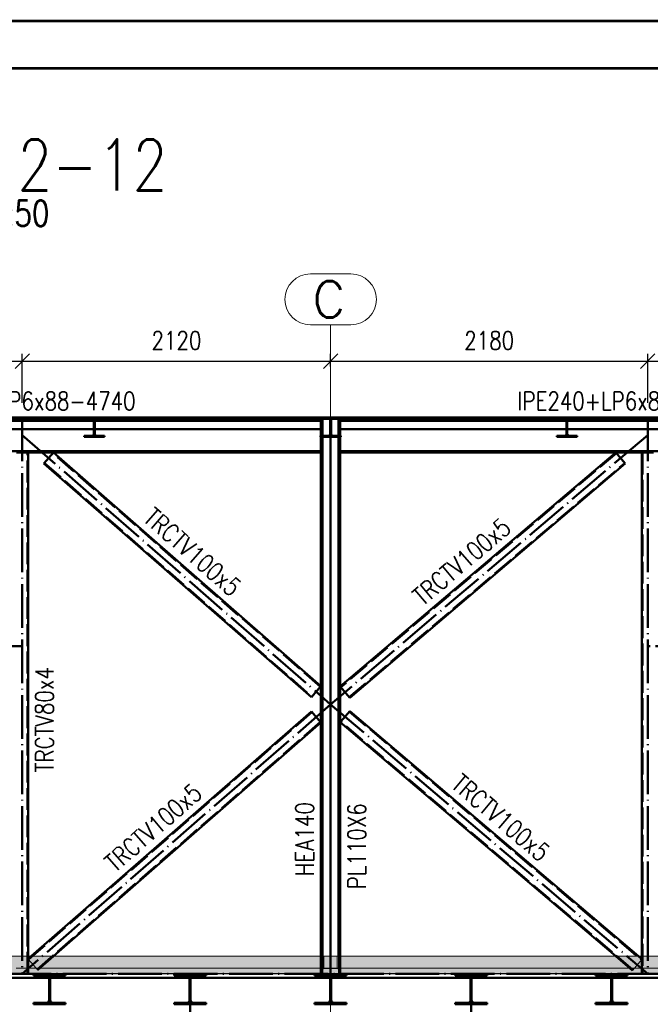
# Paper-space layout 'Layout1' of a CAD drawing. Extents: x -2 to 1033, y -36 to 596.
# Tile 31 of 64: x 444 to 531, y 459 to 594. Entities that reach past the tile are written whole.
import ezdxf
from ezdxf.enums import TextEntityAlignment as Align

# ---------------------------------------------------------------- set-up
doc = ezdxf.new("R2010")
doc.units = 0
for name, pattern in [('ACAD_ISO02W100', [15, 12, -3]), ('ACAD_ISO04W100', [30.5, 24, -3, 0.5, -3]), ('HP_01_CER_B', [8, 5, -1, 1, -1])]:
    doc.linetypes.add(name, pattern=pattern)
doc.layers.get('0').update_dxf_attribs({"linetype": 'CONTINUOUS'})
doc.layers.get('DEFPOINTS').update_dxf_attribs({"color": 132, "linetype": 'CONTINUOUS'})
doc.layers.add('RAMECEK_HP', color=251, linetype='CONTINUOUS')
for name, color, linetype, lineweight in [('SS_1.ET-HALA_TaO-RASTR', 7, 'HP_01_CER_B', 13), ('SS_2.ET-HALA_TaO-MOULDSHOP-HLAVNI_NOSNIK', 32, 'CONTINUOUS', 50), ('SS_2.ET-HALA_TaO-MOULDSHOP-JD', 40, 'CONTINUOUS', 50), ('SS_2.ET-HALA_TaO-MOULDSHOP-NADSTAVBA', 94, 'CONTINUOUS', 50), ('SS_2.ET-HALA_TaO-MOULDSHOP-PODLAH.NOSNIK', 160, 'CONTINUOUS', 50), ('SS_2.ET-HALA_TaO-MOULDSHOP-PODLAHA', 9, 'CONTINUOUS', 5), ('SS_2.ET-HALA_TaO-MOULDSHOP-TRAPEZ.PLECH', 153, 'CONTINUOUS', 18), ('SS_KOTY', 3, 'CONTINUOUS', 25), ('SS_NADPIS_7', 6, 'CONTINUOUS', 70), ('SS_POPIS_PROFILU', 13, 'CONTINUOUS', 25), ('SS_SRAFY', 8, 'CONTINUOUS', 18)]:
    doc.layers.add(name, color=color, linetype=linetype, lineweight=lineweight)
doc.styles.add('ROMANS', font='romans.shx', dxfattribs={"width": 0.8})
doc.styles.add('romans.shx', font='romans.shx', dxfattribs={"height": 5})
doc.dimstyles.new('A-1_(2.5)_50AS', dxfattribs={"dimtxt": 2.5, "dimasz": 2, "dimexe": 1, "dimexo": 2, "dimgap": 0, "dimtad": 0, "dimdec": 1, "dimlfac": 50, "dimrnd": 1, "dimtxsty": 'ROMANS', "dimblk1": 'OBLIQUE', "dimblk2": 'OBLIQUE', "dimsah": 1, "dimcen": 2, "dimclrd": 256, "dimclre": 256, "dimclrt": 256, "dimadec": 1, "dimazin": 2, "dimtfac": 0.714286, "dimtdec": 1, "dimtmove": 0, "dimatfit": 3, "dimldrblk": 'OPEN', "dimfxl": 1, "dimtvp": 1.142857, "dimtfill": 1, "dimtolj": 1, "dimlwd": -1, "dimlwe": -1, "dimarcsym": 0})
pattern_1 = [(45, (584.728626, 539.51809), (-0.04490128, 0.04490128), [])]
pattern_2 = [(45, (584.7286, 539.5181), (-0.8980256, 0.8980256), []), (45, (585.6267, 539.5181), (-0.8980256, 0.8980256), [1.5875, -0.3175, 0, -0.3175])]

# ---------------------------------------------------------------- blocks, each defined once
blk = doc.blocks.new('*U6')
at = {"layer": 'RAMECEK_HP', "lineweight": 35, "const_width": 0.35}
for points in [[(0, 594), (0, 0), (841, 0), (841, 594)], [(6.5, 587.5), (6.5, 6.5), (834.5, 6.5), (834.5, 587.5)]]:
    blk.add_lwpolyline(points, close=True, dxfattribs=at)
at = {"layer": 'DEFPOINTS', "style": 'ROMANS', "width": 0.8}
blk.add_attdef('TISK', text='', height=10, dxfattribs=at).set_placement((841, -33), align=Align.RIGHT)
blk = doc.blocks.new('_Oblique')
at = {"color": 0, "linetype": 'ByBlock', "lineweight": -2}
blk.add_line((-0.5, -0.5), (0.5, 0.5), dxfattribs=at)
blk = doc.blocks.new('*D76')
at = {"layer": 'DEFPOINTS', "color": 0, "transparency": 16777216}
for p in [(444.86, 547.26), (399.66, 539.52, -51052.5), (444.86, 539.52, -51052.5)]:
    blk.add_point(p, dxfattribs=at)
at = {"layer": 'SS_KOTY', "transparency": 16777216}
for p, q in [((399.66, 541.52), (399.66, 548.26)), ((444.86, 541.52), (444.86, 548.26)), ((399.66, 547.26), (444.86, 547.26))]:
    blk.add_line(p, q, dxfattribs=at)
at = {"layer": 'SS_KOTY', "transparency": 16777216, "xscale": 2, "yscale": 2, "zscale": 2, "rotation": 180}
blk.add_blockref('_Oblique', (399.66, 547.26), dxfattribs=at)
at = {"layer": 'SS_KOTY', "transparency": 16777216, "xscale": 2, "yscale": 2, "zscale": 2}
blk.add_blockref('_Oblique', (444.86, 547.26), dxfattribs=at)
at = {"layer": 'SS_KOTY', "transparency": 16777216, "insert": (422.26, 550.11), "char_height": 2.5, "attachment_point": 5, "style": 'ROMANS', "bg_fill": 3, "box_fill_scale": 1.1, "bg_fill_color": 256, "bg_fill_true_color": 13158600, "bg_fill_transparency": 0}
blk.add_mtext('\\A1;2260', dxfattribs=at)
blk = doc.blocks.new('_OPEN')
at = {"color": 0, "linetype": 'ByBlock'}
for p, q in [((-1, 0.167), (0, 0)), ((0, 0), (-1, -0.167)), ((0, 0), (-1, 0))]:
    blk.add_line(p, q, dxfattribs=at)
blk = doc.blocks.new('*D77')
at = {"layer": 'DEFPOINTS', "color": 0, "transparency": 16777216}
for p in [(487.26, 547.26), (487.26, 544.52), (444.86, 539.52, -51052.5)]:
    blk.add_point(p, dxfattribs=at)
at = {"layer": 'SS_KOTY', "transparency": 16777216}
for p, q in [((444.86, 541.52), (444.86, 548.26)), ((487.26, 546.52), (487.26, 548.26)), ((444.86, 547.26), (487.26, 547.26))]:
    blk.add_line(p, q, dxfattribs=at)
at = {"layer": 'SS_KOTY', "transparency": 16777216, "xscale": 2, "yscale": 2, "zscale": 2, "rotation": 180}
blk.add_blockref('_Oblique', (444.86, 547.26), dxfattribs=at)
at = {"layer": 'SS_KOTY', "transparency": 16777216, "xscale": 2, "yscale": 2, "zscale": 2}
blk.add_blockref('_Oblique', (487.26, 547.26), dxfattribs=at)
at = {"layer": 'SS_KOTY', "transparency": 16777216, "insert": (466.06, 550.11), "char_height": 2.5, "attachment_point": 5, "style": 'ROMANS', "bg_fill": 3, "box_fill_scale": 1.1, "bg_fill_color": 256, "bg_fill_true_color": 13158600, "bg_fill_transparency": 0}
blk.add_mtext('\\A1;2120', dxfattribs=at)
blk = doc.blocks.new('*D78')
at = {"layer": 'DEFPOINTS', "color": 0, "transparency": 16777216}
for p in [(530.86, 547.26), (487.26, 544.52), (530.86, 539.52, -51052.5)]:
    blk.add_point(p, dxfattribs=at)
at = {"layer": 'SS_KOTY', "transparency": 16777216}
for p, q in [((487.26, 546.52), (487.26, 548.26)), ((530.86, 541.52), (530.86, 548.26)), ((487.26, 547.26), (530.86, 547.26))]:
    blk.add_line(p, q, dxfattribs=at)
at = {"layer": 'SS_KOTY', "transparency": 16777216, "xscale": 2, "yscale": 2, "zscale": 2, "rotation": 180}
blk.add_blockref('_Oblique', (487.26, 547.26), dxfattribs=at)
at = {"layer": 'SS_KOTY', "transparency": 16777216, "xscale": 2, "yscale": 2, "zscale": 2}
blk.add_blockref('_Oblique', (530.86, 547.26), dxfattribs=at)
at = {"layer": 'SS_KOTY', "transparency": 16777216, "insert": (509.06, 550.11), "char_height": 2.5, "attachment_point": 5, "style": 'ROMANS', "bg_fill": 3, "box_fill_scale": 1.1, "bg_fill_color": 256, "bg_fill_true_color": 13158600, "bg_fill_transparency": 0}
blk.add_mtext('\\A1;2180', dxfattribs=at)
blk = doc.blocks.new('*D79')
at = {"layer": 'DEFPOINTS', "color": 0, "transparency": 16777216}
for p in [(576.06, 547.26), (530.86, 539.52, -51052.5), (576.06, 539.52, -51052.5)]:
    blk.add_point(p, dxfattribs=at)
at = {"layer": 'SS_KOTY', "transparency": 16777216}
for p, q in [((530.86, 541.52), (530.86, 548.26)), ((576.06, 541.52), (576.06, 548.26)), ((530.86, 547.26), (576.06, 547.26))]:
    blk.add_line(p, q, dxfattribs=at)
at = {"layer": 'SS_KOTY', "transparency": 16777216, "xscale": 2, "yscale": 2, "zscale": 2, "rotation": 180}
blk.add_blockref('_Oblique', (530.86, 547.26), dxfattribs=at)
at = {"layer": 'SS_KOTY', "transparency": 16777216, "xscale": 2, "yscale": 2, "zscale": 2}
blk.add_blockref('_Oblique', (576.06, 547.26), dxfattribs=at)
at = {"layer": 'SS_KOTY', "transparency": 16777216, "insert": (553.46, 550.11), "char_height": 2.5, "attachment_point": 5, "style": 'ROMANS', "bg_fill": 3, "box_fill_scale": 1.1, "bg_fill_color": 256, "bg_fill_true_color": 13158600, "bg_fill_transparency": 0}
blk.add_mtext('\\A1;2260', dxfattribs=at)

psp = doc.layouts.get("Layout1")

# ---------------------------------------------------------------- hatches: boundary and pattern name
at = {"layer": 'SS_2.ET-HALA_TaO-MOULDSHOP-PODLAHA'}
h = psp.add_hatch(dxfattribs=at)
h.set_pattern_fill('ANSI35', color=252, scale=0.2, style=0)
h.set_pattern_definition(pattern_2)
h.paths.add_polyline_path([(585.8586, 465.5181), (388.6586, 465.5181), (388.6586, 463.8981), (585.8586, 463.8981)], flags=0)
h = psp.add_hatch(dxfattribs=at)
h.set_pattern_fill('ANSI35', color=252, scale=0.2, style=0)
h.set_pattern_definition(pattern_2)
h.paths.add_polyline_path([(388.6586, 463.8981), (388.6586, 463.1396), (585.8586, 463.1396), (585.8586, 463.8981)], flags=0)
at = {"layer": 'SS_SRAFY'}
h = psp.add_hatch(dxfattribs=at)
h.set_pattern_fill('ANSI31', color=5, scale=0.02, style=0)
h.set_pattern_definition(pattern_1)
h.paths.add_polyline_path([(449.0486, 462.8981), (450.8186, 462.8981), (450.8186, 463.1181), (446.4186, 463.1181), (446.4186, 462.8981), (448.1886, 462.8981, -0.41421356), (448.5486, 462.5381), (448.5486, 459.4981, -0.41421356), (448.1886, 459.1381), (446.4186, 459.1381), (446.4186, 458.9181), (450.8186, 458.9181), (450.8186, 459.1381), (449.0486, 459.1381, -0.41421356), (448.6886, 459.4981), (448.6886, 462.5381, -0.41421356)], flags=0)
h = psp.add_hatch(dxfattribs=at)
h.set_pattern_fill('ANSI31', color=5, scale=0.02, style=0)
h.set_pattern_definition(pattern_1)
h.paths.add_polyline_path([(468.3686, 462.8981), (470.1386, 462.8981), (470.1386, 463.1181), (465.7386, 463.1181), (465.7386, 462.8981), (467.5086, 462.8981, -0.41421356), (467.8686, 462.5381), (467.8686, 459.4981, -0.41421356), (467.5086, 459.1381), (465.7386, 459.1381), (465.7386, 458.9181), (470.1386, 458.9181), (470.1386, 459.1381), (468.3686, 459.1381, -0.41421356), (468.0086, 459.4981), (468.0086, 462.5381, -0.41421356)], flags=0)
h = psp.add_hatch(dxfattribs=at)
h.set_pattern_fill('ANSI31', color=5, scale=0.02, style=0)
h.set_pattern_definition(pattern_1)
h.paths.add_polyline_path([(487.6886, 462.8981), (489.4586, 462.8981), (489.4586, 463.1181), (485.0586, 463.1181), (485.0586, 462.8981), (486.8286, 462.8981, -0.41421356), (487.1886, 462.5381), (487.1886, 459.4981, -0.41421356), (486.8286, 459.1381), (485.0586, 459.1381), (485.0586, 458.9181), (489.4586, 458.9181), (489.4586, 459.1381), (487.6886, 459.1381, -0.41421356), (487.3286, 459.4981), (487.3286, 462.5381, -0.41421356)], flags=0)
h = psp.add_hatch(dxfattribs=at)
h.set_pattern_fill('ANSI31', color=5, scale=0.02, style=0)
h.set_pattern_definition(pattern_1)
h.paths.add_polyline_path([(507.0086, 462.8981), (508.7786, 462.8981), (508.7786, 463.1181), (504.3786, 463.1181), (504.3786, 462.8981), (506.1486, 462.8981, -0.41421356), (506.5086, 462.5381), (506.5086, 459.4981, -0.41421356), (506.1486, 459.1381), (504.3786, 459.1381), (504.3786, 458.9181), (508.7786, 458.9181), (508.7786, 459.1381), (507.0086, 459.1381, -0.41421356), (506.6486, 459.4981), (506.6486, 462.5381, -0.41421356)], flags=0)
h = psp.add_hatch(dxfattribs=at)
h.set_pattern_fill('ANSI31', color=5, scale=0.02, style=0)
h.set_pattern_definition(pattern_1)
h.paths.add_polyline_path([(526.3286, 462.8981), (528.0986, 462.8981), (528.0986, 463.1181), (523.6986, 463.1181), (523.6986, 462.8981), (525.4686, 462.8981, -0.41421356), (525.8286, 462.5381), (525.8286, 459.4981, -0.41421356), (525.4686, 459.1381), (523.6986, 459.1381), (523.6986, 458.9181), (528.0986, 458.9181), (528.0986, 459.1381), (526.3286, 459.1381, -0.41421356), (525.9686, 459.4981), (525.9686, 462.5381, -0.41421356)], flags=0)

# ---------------------------------------------------------------- linework, layer by layer
at = {"layer": 'SS_1.ET-HALA_TaO-RASTR', "linetype": 'Continuous', "ltscale": 0.25}
psp.add_line((490.0443, 559.2556), (484.4729, 559.2556), dxfattribs=at)
at = {"layer": 'SS_2.ET-HALA_TaO-MOULDSHOP-HLAVNI_NOSNIK', "color": 7, "linetype": 'ACAD_ISO04W100', "ltscale": 0.25}
psp.add_line((586.0586, 463.1181), (388.4586, 463.1181), dxfattribs=at)
at = {"layer": 'SS_2.ET-HALA_TaO-MOULDSHOP-HLAVNI_NOSNIK', "color": 1, "linetype": 'Continuous', "ltscale": 0.25}
for p, q in [((429.3769, 462.5581), (448.5403, 462.5581)), ((448.6969, 462.5581), (467.8603, 462.5581)), ((468.0169, 462.5581), (487.1803, 462.5581)), ((487.3369, 462.5581), (506.5003, 462.5581)), ((506.6569, 462.5581), (525.8203, 462.5581)), ((525.9769, 462.5581), (545.1403, 462.5581))]:
    psp.add_line(p, q, dxfattribs=at)
at = {"layer": 'SS_2.ET-HALA_TaO-MOULDSHOP-HLAVNI_NOSNIK', "color": 3, "linetype": 'ACAD_ISO02W100', "ltscale": 0.25}
for p, q in [((448.5403, 462.5581), (448.6969, 462.5581)), ((467.8603, 462.5581), (468.0169, 462.5581)), ((487.1803, 462.5581), (487.3369, 462.5581)), ((506.5003, 462.5581), (506.6569, 462.5581)), ((525.8203, 462.5581), (525.9769, 462.5581))]:
    psp.add_line(p, q, dxfattribs=at)
at = {"layer": 'SS_2.ET-HALA_TaO-MOULDSHOP-JD', "color": 7, "linetype": 'ACAD_ISO04W100', "ltscale": 0.25}
for p, q in [((467.9386, 447.6581), (467.9386, 463.1181)), ((506.5786, 447.6581), (506.5786, 463.1181))]:
    psp.add_line(p, q, dxfattribs=at)
at = {"layer": 'SS_2.ET-HALA_TaO-MOULDSHOP-NADSTAVBA', "color": 1, "linetype": 'Continuous', "ltscale": 0.25}
for p, q in [((391.1186, 537.9221), (485.9286, 537.9221)), ((485.9286, 465.5181), (485.9286, 537.9221)), ((488.5886, 537.9221), (488.5886, 465.5181)), ((488.5886, 537.9221), (583.3986, 537.9221)), ((485.9286, 534.9141), (391.1186, 534.9141)), ((444.0586, 534.7181), (445.6586, 534.7181)), ((445.6586, 534.7181), (485.9286, 534.7181)), ((445.6586, 465.5181), (445.6586, 534.7181)), ((449.1298, 534.7181), (447.8148, 533.2112)), ((485.9286, 502.6059), (449.1298, 534.7181)), ((583.3986, 534.9141), (488.5886, 534.9141)), ((488.5886, 534.7181), (530.0586, 534.7181)), ((526.485, 534.7181), (488.5886, 502.5583)), ((527.7791, 533.1932), (526.485, 534.7181)), ((530.0586, 534.7181), (531.6586, 534.7181)), ((530.0586, 534.7181), (530.0586, 465.5181)), ((447.8148, 533.2112), (484.6136, 501.099)), ((489.8827, 501.0334), (527.7791, 533.1932)), ((484.6136, 501.099), (485.9286, 502.6059)), ((488.5886, 502.5583), (489.8827, 501.0334)), ((484.6136, 499.1372), (446.088, 465.5181)), ((485.9286, 497.6302), (484.6136, 499.1372)), ((489.8827, 499.2028), (488.6533, 497.7541)), ((529.576, 465.5181), (489.8827, 499.2028)), ((488.6533, 497.7541), (488.5886, 497.6779)), ((449.1298, 465.5181), (485.9286, 497.6302)), ((488.5886, 497.6779), (526.485, 465.5181))]:
    psp.add_line(p, q, dxfattribs=at)
at = {"layer": 'SS_2.ET-HALA_TaO-MOULDSHOP-NADSTAVBA', "color": 7, "linetype": 'ACAD_ISO04W100', "ltscale": 0.25}
for p, q in [((444.8586, 537.1181), (487.2586, 500.1181)), ((530.8586, 537.1181), (487.2586, 500.1181)), ((444.8586, 508.1181), (399.6586, 508.1181)), ((576.0586, 508.1181), (530.8586, 508.1181)), ((487.2586, 500.1181), (444.8586, 463.1181)), ((487.2586, 500.1181), (530.8586, 463.1181))]:
    psp.add_line(p, q, dxfattribs=at)
at = {"layer": 'SS_2.ET-HALA_TaO-MOULDSHOP-NADSTAVBA', "color": 3, "linetype": 'ACAD_ISO02W100', "ltscale": 0.25}
for p, q in [((454.4736, 537.0281), (453.3686, 537.0281)), ((453.3686, 537.0281), (453.3686, 536.8581)), ((456.1686, 537.0281), (455.0636, 537.0281)), ((456.1686, 536.8581), (456.1686, 537.0281)), ((486.0986, 537.0281), (485.8586, 537.0281)), ((485.8586, 537.0281), (485.8586, 536.8581)), ((486.1517, 537.0281), (486.0986, 537.0281)), ((486.1689, 537.0281), (486.1517, 537.0281)), ((486.3386, 537.0281), (486.1689, 537.0281)), ((486.9636, 537.0281), (486.3386, 537.0281)), ((486.3386, 537.0281), (486.3386, 536.8581)), ((488.1787, 537.0281), (487.5536, 537.0281)), ((488.3483, 537.0281), (488.1787, 537.0281)), ((488.1787, 537.0281), (488.1787, 536.8581)), ((488.3656, 537.0281), (488.3483, 537.0281)), ((488.4186, 537.0281), (488.3656, 537.0281)), ((488.6586, 537.0281), (488.4186, 537.0281)), ((488.6586, 536.8581), (488.6586, 537.0281)), ((519.4536, 537.0281), (518.3486, 537.0281)), ((518.3486, 537.0281), (518.3486, 536.8581)), ((521.1486, 537.0281), (520.0436, 537.0281)), ((521.1486, 536.8581), (521.1486, 537.0281)), ((453.3686, 536.8581), (456.1686, 536.8581)), ((485.8586, 536.8581), (486.0986, 536.8581)), ((486.0986, 536.8581), (486.1517, 536.8581)), ((486.1517, 536.8581), (486.1689, 536.8581)), ((486.1689, 536.8581), (486.3386, 536.8581)), ((486.3386, 536.8581), (488.1787, 536.8581)), ((488.1787, 536.8581), (488.3483, 536.8581)), ((488.3483, 536.8581), (488.3656, 536.8581)), ((488.3656, 536.8581), (488.4186, 536.8581)), ((488.4186, 536.8581), (488.6586, 536.8581)), ((518.3486, 536.8581), (521.1486, 536.8581)), ((445.5786, 463.1181), (445.5786, 534.7181)), ((485.8629, 502.5306), (449.0641, 534.6427)), ((526.5497, 534.6418), (488.6533, 502.4821)), ((530.1386, 534.7181), (530.1386, 463.1181)), ((447.8806, 533.2865), (484.6794, 501.1744)), ((489.818, 501.1097), (527.7144, 533.2694)), ((489.818, 499.1265), (529.9939, 465.0323)), ((484.6794, 499.0618), (445.7244, 465.0681)), ((488.6533, 497.7541), (488.5886, 497.6779)), ((528.8292, 463.6599), (488.6533, 497.7541)), ((485.8629, 497.7056), (446.9079, 463.7119)), ((445.6586, 465.1434), (446.088, 465.5181)), ((445.6586, 465.5181), (445.6586, 463.1181)), ((449.1298, 465.5181), (446.9736, 463.6365)), ((485.9286, 463.1181), (485.9286, 465.5181)), ((486.0986, 465.5181), (486.0986, 463.1181)), ((488.4186, 465.5181), (488.4186, 463.1181)), ((488.5886, 465.5181), (488.5886, 463.1181)), ((526.485, 465.5181), (528.7645, 463.5836)), ((529.576, 465.5181), (530.0586, 465.1086)), ((530.0586, 465.5181), (530.0586, 463.1181)), ((445.6586, 465.1434), (445.6786, 465.1205)), ((530.0386, 465.085), (530.0586, 465.1086)), ((446.7641, 463.8767), (446.7454, 463.8981)), ((447.0967, 463.8767), (447.1213, 463.8981))]:
    psp.add_line(p, q, dxfattribs=at)
at = {"layer": 'SS_2.ET-HALA_TaO-MOULDSHOP-NADSTAVBA', "color": 3, "linetype": 'ACAD_ISO02W100', "ltscale": 0.25, "extrusion": (5.02116e-13, -1.21235e-12, -1)}
psp.add_arc((-454.4736, 537.2681), 0.24, 180, 270, dxfattribs=at)
at = {"layer": 'SS_2.ET-HALA_TaO-MOULDSHOP-NADSTAVBA', "color": 3, "linetype": 'ACAD_ISO02W100', "ltscale": 0.25, "extrusion": (-1.21284e-12, -5.01994e-13, -1)}
psp.add_arc((-455.0636, 537.2681), 0.24, 270, 0, dxfattribs=at)
at = {"layer": 'SS_2.ET-HALA_TaO-MOULDSHOP-NADSTAVBA', "color": 3, "linetype": 'ACAD_ISO02W100', "ltscale": 0.25, "extrusion": (7.53266e-13, -1.81868e-12, -1)}
psp.add_arc((-486.9636, 537.2681), 0.24, 180, 270, dxfattribs=at)
at = {"layer": 'SS_2.ET-HALA_TaO-MOULDSHOP-NADSTAVBA', "color": 3, "linetype": 'ACAD_ISO02W100', "ltscale": 0.25, "extrusion": (-1.81917e-12, -7.53144e-13, -1)}
psp.add_arc((-487.5536, 537.2681, 0), 0.24, 270, 0, dxfattribs=at)
at = {"layer": 'SS_2.ET-HALA_TaO-MOULDSHOP-NADSTAVBA', "color": 3, "linetype": 'ACAD_ISO02W100', "ltscale": 0.25, "extrusion": (-1.83697e-16, 3.06162e-16, -1)}
for centre, start, end in [((-519.4536, 537.2681), 180, 270), ((-520.0436, 537.2681), 270, 0)]:
    psp.add_arc(centre, 0.24, start, end, dxfattribs=at)
at = {"layer": 'SS_2.ET-HALA_TaO-MOULDSHOP-PODLAH.NOSNIK', "color": 1, "linetype": 'Continuous', "ltscale": 0.25}
for p, q in [((446.4186, 463.1181), (446.4186, 462.8981)), ((446.4186, 462.8981), (448.1886, 462.8981)), ((449.0486, 462.8981), (450.8186, 462.8981)), ((450.8186, 462.8981), (450.8186, 463.1181)), ((465.7386, 463.1181), (465.7386, 462.8981)), ((465.7386, 462.8981), (467.5086, 462.8981)), ((468.3686, 462.8981), (470.1386, 462.8981)), ((470.1386, 462.8981), (470.1386, 463.1181)), ((485.0586, 463.1181), (485.0586, 462.8981)), ((485.0586, 462.8981), (486.8286, 462.8981)), ((487.6886, 462.8981), (489.4586, 462.8981)), ((489.4586, 462.8981), (489.4586, 463.1181)), ((504.3786, 463.1181), (504.3786, 462.8981)), ((504.3786, 462.8981), (506.1486, 462.8981)), ((507.0086, 462.8981), (508.7786, 462.8981)), ((508.7786, 462.8981), (508.7786, 463.1181)), ((523.6986, 463.1181), (523.6986, 462.8981)), ((523.6986, 462.8981), (525.4686, 462.8981)), ((526.3286, 462.8981), (528.0986, 462.8981)), ((528.0986, 462.8981), (528.0986, 463.1181)), ((448.5486, 462.5381), (448.5486, 459.4981)), ((448.6886, 459.4981), (448.6886, 462.5381)), ((467.8686, 462.5381), (467.8686, 459.4981)), ((468.0086, 459.4981), (468.0086, 462.5381)), ((487.1886, 462.5381), (487.1886, 459.4981)), ((487.3286, 459.4981), (487.3286, 462.5381)), ((506.5086, 462.5381), (506.5086, 459.4981)), ((506.6486, 459.4981), (506.6486, 462.5381)), ((525.8286, 462.5381), (525.8286, 459.4981)), ((525.9686, 459.4981), (525.9686, 462.5381)), ((448.1886, 459.1381), (446.4186, 459.1381)), ((446.4186, 459.1381), (446.4186, 458.9181)), ((446.4186, 458.9181), (450.8186, 458.9181)), ((450.8186, 459.1381), (449.0486, 459.1381)), ((450.8186, 458.9181), (450.8186, 459.1381)), ((467.5086, 459.1381), (465.7386, 459.1381)), ((465.7386, 459.1381), (465.7386, 458.9181)), ((465.7386, 458.9181), (470.1386, 458.9181)), ((470.1386, 459.1381), (468.3686, 459.1381)), ((470.1386, 458.9181), (470.1386, 459.1381)), ((486.8286, 459.1381), (485.0586, 459.1381)), ((485.0586, 459.1381), (485.0586, 458.9181)), ((485.0586, 458.9181), (489.4586, 458.9181)), ((489.4586, 459.1381), (487.6886, 459.1381)), ((489.4586, 458.9181), (489.4586, 459.1381)), ((506.1486, 459.1381), (504.3786, 459.1381)), ((504.3786, 459.1381), (504.3786, 458.9181)), ((504.3786, 458.9181), (508.7786, 458.9181)), ((508.7786, 459.1381), (507.0086, 459.1381)), ((508.7786, 458.9181), (508.7786, 459.1381)), ((525.4686, 459.1381), (523.6986, 459.1381)), ((523.6986, 459.1381), (523.6986, 458.9181)), ((523.6986, 458.9181), (528.0986, 458.9181)), ((528.0986, 459.1381), (526.3286, 459.1381)), ((528.0986, 458.9181), (528.0986, 459.1381))]:
    psp.add_line(p, q, dxfattribs=at)
at = {"layer": 'SS_2.ET-HALA_TaO-MOULDSHOP-PODLAH.NOSNIK', "color": 3, "linetype": 'ACAD_ISO02W100', "ltscale": 0.25}
for p, q in [((448.6886, 462.2181), (448.5486, 462.2181)), ((448.5486, 462.0181), (448.6886, 462.0181)), ((468.0086, 462.2181), (467.8686, 462.2181)), ((467.8686, 462.0181), (468.0086, 462.0181)), ((487.3286, 462.2181), (487.1886, 462.2181)), ((487.1886, 462.0181), (487.3286, 462.0181)), ((506.6486, 462.2181), (506.5086, 462.2181)), ((506.5086, 462.0181), (506.6486, 462.0181)), ((525.9686, 462.2181), (525.8286, 462.2181)), ((525.8286, 462.0181), (525.9686, 462.0181))]:
    psp.add_line(p, q, dxfattribs=at)
at = {"layer": 'SS_2.ET-HALA_TaO-MOULDSHOP-PODLAH.NOSNIK', "color": 1, "linetype": 'Continuous', "ltscale": 0.25, "extrusion": (1.6725e-13, 4.04526e-13, -1)}
for centre in [(-448.1886, 462.5381), (-486.8286, 462.5381)]:
    psp.add_arc(centre, 0.36, 90, 180, dxfattribs=at)
at = {"layer": 'SS_2.ET-HALA_TaO-MOULDSHOP-PODLAH.NOSNIK', "color": 1, "linetype": 'Continuous', "ltscale": 0.25, "extrusion": (-4.04404e-13, 1.6774e-13, -1)}
for centre in [(-449.0486, 462.5381), (-487.6886, 462.5381)]:
    psp.add_arc(centre, 0.36, 0, 90, dxfattribs=at)
at = {"layer": 'SS_2.ET-HALA_TaO-MOULDSHOP-PODLAH.NOSNIK', "color": 1, "linetype": 'Continuous', "ltscale": 0.25, "extrusion": (3.34683e-13, 8.08746e-13, -1)}
for centre in [(-467.5086, 462.5381), (-506.1486, 462.5381)]:
    psp.add_arc(centre, 0.36, 90, 180, dxfattribs=at)
at = {"layer": 'SS_2.ET-HALA_TaO-MOULDSHOP-PODLAH.NOSNIK', "color": 1, "linetype": 'Continuous', "ltscale": 0.25, "extrusion": (-8.08623e-13, 3.35173e-13, -1)}
for centre in [(-468.3686, 462.5381), (-507.0086, 462.5381)]:
    psp.add_arc(centre, 0.36, 0, 90, dxfattribs=at)
at = {"layer": 'SS_2.ET-HALA_TaO-MOULDSHOP-PODLAH.NOSNIK', "color": 1, "linetype": 'Continuous', "ltscale": 0.25, "extrusion": (-1.83697e-16, 3.06162e-16, -1)}
for centre, start, end in [((-525.4686, 462.5381), 90, 180), ((-526.3286, 462.5381), 0, 90), ((-448.1886, 459.4981), 180, 270), ((-449.0486, 459.4981), 270, 0), ((-486.8286, 459.4981), 180, 270), ((-487.6886, 459.4981), 270, 0)]:
    psp.add_arc(centre, 0.36, start, end, dxfattribs=at)
at = {"layer": 'SS_2.ET-HALA_TaO-MOULDSHOP-PODLAH.NOSNIK', "color": 1, "linetype": 'Continuous', "ltscale": 0.25, "extrusion": (1.6725e-13, -4.03914e-13, -1)}
for centre in [(-467.5086, 459.4981), (-506.1486, 459.4981), (-525.4686, 459.4981)]:
    psp.add_arc(centre, 0.36, 180, 270, dxfattribs=at)
at = {"layer": 'SS_2.ET-HALA_TaO-MOULDSHOP-PODLAH.NOSNIK', "color": 1, "linetype": 'Continuous', "ltscale": 0.25, "extrusion": (-4.04404e-13, -1.67127e-13, -1)}
for centre in [(-468.3686, 459.4981), (-507.0086, 459.4981), (-526.3286, 459.4981)]:
    psp.add_arc(centre, 0.36, 270, 0, dxfattribs=at)
at = {"layer": 'SS_2.ET-HALA_TaO-MOULDSHOP-PODLAHA', "color": 9, "linetype": 'Continuous', "ltscale": 0.25}
for p, q in [((585.8586, 465.5181), (388.6586, 465.5181)), ((388.6586, 463.1396), (585.8586, 463.1396)), ((444.0386, 463.8981), (585.8586, 463.8981))]:
    psp.add_line(p, q, dxfattribs=at)
at = {"layer": 'SS_2.ET-HALA_TaO-MOULDSHOP-PODLAHA', "color": 9, "linetype": 'ACAD_ISO02W100', "ltscale": 0.25}
for p, q in [((446.0575, 465.5181), (445.6786, 465.1875)), ((445.6786, 465.5181), (445.6786, 463.8981)), ((447.3038, 463.8981), (449.1603, 465.5181)), ((485.9086, 465.5181), (485.9086, 463.8981)), ((486.1186, 463.8981), (486.1186, 465.5181)), ((486.3386, 465.5181), (486.3386, 463.8981)), ((488.1786, 465.5181), (488.1786, 463.8981)), ((488.3986, 463.8981), (488.3986, 465.5181)), ((488.6086, 463.8981), (488.6086, 465.5181)), ((526.4541, 465.5181), (528.363, 463.8981)), ((530.0716, 465.1238), (529.607, 465.5181)), ((530.0386, 463.8981), (530.0386, 465.5181)), ((445.6586, 465.17), (445.6455, 465.1585)), ((445.6455, 465.1585), (445.6586, 465.1435)), ((445.6786, 465.1875), (445.6586, 465.17)), ((445.6786, 465.1205), (446.7454, 463.8981)), ((529.0314, 463.8981), (530.0386, 465.085)), ((529.9939, 465.0323), (530.0386, 465.085)), ((530.0716, 465.1238), (530.0386, 465.1518)), ((530.0386, 465.085), (530.0586, 465.1086)), ((530.0586, 465.1086), (530.0716, 465.1238)), ((585.8586, 463.8652), (388.6586, 463.8652)), ((585.8586, 463.1638), (388.6586, 463.1638)), ((445.6786, 463.8981), (445.6786, 463.1396)), ((446.7521, 463.8904), (446.7454, 463.8981)), ((446.7454, 463.8981), (446.9868, 463.6214)), ((446.7521, 463.8904), (446.7585, 463.8831)), ((446.7585, 463.8831), (446.7616, 463.8795)), ((447.2825, 463.8795), (446.7616, 463.8795)), ((446.766, 463.8745), (446.7641, 463.8767)), ((446.7741, 463.8652), (446.766, 463.8745)), ((446.9868, 463.6214), (447.3038, 463.8981)), ((447.2768, 463.8745), (447.2662, 463.8652)), ((447.3038, 463.8981), (447.2768, 463.8745)), ((447.2825, 463.8795), (447.3038, 463.8981)), ((485.9086, 463.8981), (485.9086, 463.1396)), ((486.1186, 463.3684), (485.9086, 463.3684)), ((486.1186, 463.1396), (486.1186, 463.8981)), ((486.1831, 463.7363), (486.1186, 463.5323)), ((486.3386, 463.8208), (486.1831, 463.7363)), ((486.3386, 463.8981), (486.3386, 463.8208)), ((488.1786, 463.8208), (486.3386, 463.8208)), ((488.1786, 463.8981), (488.1786, 463.8208)), ((488.3342, 463.7363), (488.1786, 463.8208)), ((488.3986, 463.5323), (488.3342, 463.7363)), ((488.3986, 463.1396), (488.3986, 463.8981)), ((488.6086, 463.3684), (488.3986, 463.3684)), ((488.6086, 463.1396), (488.6086, 463.8981)), ((528.363, 463.8981), (528.7516, 463.5684)), ((529.0156, 463.8795), (528.385, 463.8795)), ((528.4018, 463.8652), (528.3909, 463.8745)), ((528.7516, 463.5684), (529.0314, 463.8981)), ((529.0113, 463.8745), (529.0035, 463.8652)), ((529.0156, 463.8795), (529.0231, 463.8884)), ((529.0231, 463.8884), (529.0314, 463.8981)), ((530.0386, 463.1396), (530.0386, 463.8981))]:
    psp.add_line(p, q, dxfattribs=at)
at = {"layer": 'SS_2.ET-HALA_TaO-MOULDSHOP-TRAPEZ.PLECH', "color": 5, "linetype": 'Continuous', "ltscale": 0.25}
psp.add_line((392.8586, 463.1181), (585.8586, 463.1181), dxfattribs=at)

# ---------------------------------------------------------------- block references
at = {"layer": 'RAMECEK_HP'}
psp.add_blockref('*U6', (0, 0), dxfattribs=at)

# ---------------------------------------------------------------- texts
at = {"layer": 'SS_1.ET-HALA_TaO-RASTR', "color": 7, "style": 'romans.shx'}
psp.add_text('C', height=5, dxfattribs=at).set_placement((484.7666, 553.2556))
at = {"layer": 'SS_NADPIS_7', "color": 6, "style": 'romans.shx', "width": 0.8}
psp.add_text('12-12', height=7, dxfattribs=at).set_placement((439.3807, 570.7227))
at = {"layer": 'SS_NADPIS_7', "color": 2, "style": 'romans.shx', "width": 0.8}
psp.add_text('1:50', height=3.5, dxfattribs=at).set_placement((440.1865, 565.8227))
at = {"layer": 'SS_POPIS_PROFILU', "color": 13, "style": 'romans.shx', "width": 0.8}
for s, rotation, p in [('TRCTV100x5', 318.890699, (461.3285, 525.4281)), ('TRCTV100x5', 40.31873, (499.9297, 513.5217)), ('TRCTV80x4', 90, (449.1586, 490.7598)), ('TRCTV100x5', 319.68127, (503.6772, 488.8355)), ('TRCTV100x5', 41.109301, (457.6004, 476.9194)), ('HEA140', 90, (484.9286, 476.4967)), ('PL110X6', 90, (492.1096, 474.7106))]:
    psp.add_text(s, height=2.5, rotation=rotation, dxfattribs=at).set_placement(p)

# ---------------------------------------------------------------- next in the draw order: dimensions: what is measured, and where the dimension line sits
at = {"layer": 'SS_KOTY'}
dim = psp.add_linear_dim(base=(444.8586, 547.2556), p1=(399.6586, 539.5181, -51052.5), p2=(444.8586, 539.5181, -51052.5), dimstyle='A-1_(2.5)_50AS', dxfattribs=at)
dim.commit()
dim.dimension.update_dxf_attribs({"geometry": '*D76', "text_midpoint": (422.2586, 550.1127)})

# ---------------------------------------------------------------- next in the draw order: dimensions: what is measured, and where the dimension line sits
dim = psp.add_linear_dim(base=(487.2586, 547.2556), p1=(444.8586, 539.5181, -51052.5), p2=(487.2586, 544.5181), dimstyle='A-1_(2.5)_50AS', override={"dimtmove": 1}, dxfattribs=at)
dim.commit()
dim.dimension.update_dxf_attribs({"geometry": '*D77', "text_midpoint": (466.0586, 550.1127)})

# ---------------------------------------------------------------- next in the draw order: linework, layer by layer
at = {"layer": 'SS_1.ET-HALA_TaO-RASTR', "linetype": 'Continuous', "ltscale": 0.25}
psp.add_arc((484.4729, 555.7556), 3.5, 90, 270, dxfattribs=at)
at = {"layer": 'SS_2.ET-HALA_TaO-MOULDSHOP-NADSTAVBA', "color": 7, "linetype": 'ACAD_ISO04W100', "ltscale": 0.25}
psp.add_line((444.8586, 539.5181), (444.8586, 463.1181), dxfattribs=at)
at = {"layer": 'SS_2.ET-HALA_TaO-MOULDSHOP-NADSTAVBA', "color": 3, "linetype": 'ACAD_ISO02W100', "ltscale": 0.25}
for p, q in [((453.3686, 539.5181), (453.3686, 539.3481)), ((453.3686, 539.3481), (454.4736, 539.3481)), ((454.7136, 539.0181), (454.7136, 539.1081)), ((454.8236, 539.0181), (454.7136, 539.0181)), ((454.7136, 538.9474), (454.7136, 539.0181)), ((454.7136, 538.9181), (454.7136, 538.9474)), ((454.7136, 538.9181), (454.8236, 538.9181)), ((454.7136, 537.2681), (454.7136, 538.9181)), ((454.8236, 539.1081), (454.8236, 539.0181)), ((454.8236, 539.0181), (454.8236, 538.9474)), ((454.8236, 538.9474), (454.8236, 538.9181)), ((454.8236, 538.9181), (454.8236, 537.2681)), ((455.0636, 539.3481), (456.1686, 539.3481)), ((456.1686, 539.3481), (456.1686, 539.5181))]:
    psp.add_line(p, q, dxfattribs=at)
at = {"layer": 'SS_2.ET-HALA_TaO-MOULDSHOP-NADSTAVBA', "color": 3, "linetype": 'ACAD_ISO02W100', "ltscale": 0.25, "extrusion": (-1.83697e-16, 3.06162e-16, -1)}
for centre, start, end in [((-454.4736, 539.1081), 90, 180), ((-455.0636, 539.1081), 0, 90)]:
    psp.add_arc(centre, 0.24, start, end, dxfattribs=at)

# ---------------------------------------------------------------- next in the draw order: texts
at = {"layer": 'SS_POPIS_PROFILU', "color": 13, "style": 'romans.shx', "width": 0.8}
psp.add_text('IPE240+LP6x88-4740', height=2.5, dxfattribs=at).set_placement((430.0054, 540.5391))

# ---------------------------------------------------------------- next in the draw order: dimensions: what is measured, and where the dimension line sits
at = {"layer": 'SS_KOTY'}
dim = psp.add_linear_dim(base=(530.8586, 547.2556), p1=(487.2586, 544.5181), p2=(530.8586, 539.5181, -51052.5), dimstyle='A-1_(2.5)_50AS', override={"dimtmove": 1}, dxfattribs=at)
dim.commit()
dim.dimension.update_dxf_attribs({"geometry": '*D78', "text_midpoint": (509.0586, 550.1127)})

# ---------------------------------------------------------------- next in the draw order: linework, layer by layer
at = {"layer": 'SS_1.ET-HALA_TaO-RASTR', "linetype": 'Continuous', "ltscale": 0.25}
psp.add_line((484.4729, 552.2556), (490.0443, 552.2556), dxfattribs=at)
at = {"layer": 'SS_1.ET-HALA_TaO-RASTR', "linetype": 'ACAD_ISO04W100', "ltscale": 0.25}
for p, q in [((487.2586, 547.2556), (487.2586, 552.2556)), ((487.2586, 544.5181), (487.2586, 547.2556)), ((487.2586, 341.1181), (487.2586, 544.5181))]:
    psp.add_line(p, q, dxfattribs=at)
at = {"layer": 'SS_1.ET-HALA_TaO-RASTR', "linetype": 'Continuous', "ltscale": 0.25}
psp.add_arc((490.0443, 555.7556), 3.5, 270, 90, dxfattribs=at)
at = {"layer": 'SS_2.ET-HALA_TaO-MOULDSHOP-NADSTAVBA', "color": 7, "linetype": 'ACAD_ISO04W100', "ltscale": 0.25}
for p, q in [((487.2586, 539.5181), (389.7886, 539.5181)), ((485.9286, 539.3221), (391.1186, 539.3221)), ((487.2586, 463.1181), (487.2586, 539.5181)), ((487.2586, 539.5181), (487.2586, 465.5181))]:
    psp.add_line(p, q, dxfattribs=at)
at = {"layer": 'SS_2.ET-HALA_TaO-MOULDSHOP-NADSTAVBA', "color": 1, "linetype": 'Continuous', "ltscale": 0.25}
for p, q in [((485.9286, 539.5181), (391.1186, 539.5181)), ((485.9286, 539.3221), (391.1186, 539.3221)), ((485.9286, 539.0821), (391.1186, 539.0821)), ((486.1586, 539.5181), (485.9286, 539.5181)), ((485.9286, 539.0821), (485.9286, 539.5181)), ((485.9286, 537.9221), (485.9286, 539.0821)), ((486.0986, 465.5181), (486.0986, 539.5181)), ((488.3586, 539.5181), (486.1586, 539.5181)), ((486.1586, 539.5181), (486.1586, 465.5181)), ((488.5886, 539.5181), (488.3586, 539.5181)), ((488.3586, 465.5181), (488.3586, 539.5181)), ((488.4186, 539.5181), (488.4186, 465.5181)), ((488.5886, 539.5181), (488.5886, 539.0821)), ((488.5886, 539.0821), (488.5886, 537.9221))]:
    psp.add_line(p, q, dxfattribs=at)
at = {"layer": 'SS_2.ET-HALA_TaO-MOULDSHOP-NADSTAVBA', "color": 3, "linetype": 'ACAD_ISO02W100', "ltscale": 0.25}
for p, q in [((391.1186, 539.2021), (485.9286, 539.2021)), ((485.8586, 539.5181), (485.8586, 539.3481)), ((485.8586, 539.3481), (486.0986, 539.3481)), ((486.0986, 539.3481), (486.1517, 539.3481)), ((486.1517, 539.3481), (486.1689, 539.3481)), ((486.1689, 539.3481), (486.3386, 539.3481)), ((486.3386, 539.5181), (486.3386, 539.3481)), ((486.3386, 539.3481), (486.9636, 539.3481)), ((487.2036, 539.1081), (487.2036, 537.2681)), ((487.3136, 537.2681), (487.3136, 539.1081)), ((487.5536, 539.3481), (488.1787, 539.3481)), ((488.1787, 539.5181), (488.1787, 539.3481)), ((488.1787, 539.3481), (488.3483, 539.3481)), ((488.3483, 539.3481), (488.3656, 539.3481)), ((488.3656, 539.3481), (488.4186, 539.3481)), ((488.4186, 539.3481), (488.6586, 539.3481)), ((488.6586, 539.3481), (488.6586, 539.5181)), ((518.3486, 539.5181), (518.3486, 539.3481)), ((518.3486, 539.3481), (519.4536, 539.3481)), ((519.6936, 539.0181), (519.6936, 539.1081)), ((519.8036, 539.0181), (519.6936, 539.0181)), ((519.6936, 538.9474), (519.6936, 539.0181)), ((519.6936, 538.9181), (519.6936, 538.9474)), ((519.6936, 538.9181), (519.8036, 538.9181)), ((519.6936, 537.2681), (519.6936, 538.9181)), ((519.8036, 539.1081), (519.8036, 539.0181)), ((519.8036, 539.0181), (519.8036, 538.9474)), ((519.8036, 538.9474), (519.8036, 538.9181)), ((519.8036, 538.9181), (519.8036, 537.2681)), ((520.0436, 539.3481), (521.1486, 539.3481)), ((521.1486, 539.3481), (521.1486, 539.5181))]:
    psp.add_line(p, q, dxfattribs=at)
at = {"layer": 'SS_2.ET-HALA_TaO-MOULDSHOP-NADSTAVBA', "color": 3, "linetype": 'ACAD_ISO02W100', "ltscale": 0.25, "extrusion": (1.25557e-12, 3.03196e-12, -1)}
psp.add_arc((-486.9636, 539.1081, 0), 0.24, 90, 180, dxfattribs=at)
at = {"layer": 'SS_2.ET-HALA_TaO-MOULDSHOP-NADSTAVBA', "color": 3, "linetype": 'ACAD_ISO02W100', "ltscale": 0.25, "extrusion": (-3.03183e-12, 1.25606e-12, -1)}
psp.add_arc((-487.5536, 539.1081), 0.24, 0, 90, dxfattribs=at)
at = {"layer": 'SS_2.ET-HALA_TaO-MOULDSHOP-NADSTAVBA', "color": 3, "linetype": 'ACAD_ISO02W100', "ltscale": 0.25, "extrusion": (-1.83697e-16, 3.06162e-16, -1)}
for centre, start, end in [((-519.4536, 539.1081), 90, 180), ((-520.0436, 539.1081), 0, 90)]:
    psp.add_arc(centre, 0.24, start, end, dxfattribs=at)

# ---------------------------------------------------------------- next in the draw order: dimensions: what is measured, and where the dimension line sits
at = {"layer": 'SS_KOTY'}
dim = psp.add_linear_dim(base=(576.0586, 547.2556), p1=(530.8586, 539.5181, -51052.5), p2=(576.0586, 539.5181, -51052.5), dimstyle='A-1_(2.5)_50AS', override={"dimtmove": 1}, dxfattribs=at)
dim.commit()
dim.dimension.update_dxf_attribs({"geometry": '*D79', "text_midpoint": (553.4586, 550.1127)})

# ---------------------------------------------------------------- next in the draw order: linework, layer by layer
at = {"layer": 'SS_2.ET-HALA_TaO-MOULDSHOP-NADSTAVBA', "color": 7, "linetype": 'ACAD_ISO04W100', "ltscale": 0.25}
for p, q in [((584.7286, 539.5181), (487.2586, 539.5181)), ((583.3986, 539.3221), (488.5886, 539.3221)), ((530.8586, 539.5181), (530.8586, 463.1181))]:
    psp.add_line(p, q, dxfattribs=at)
at = {"layer": 'SS_2.ET-HALA_TaO-MOULDSHOP-NADSTAVBA', "color": 1, "linetype": 'Continuous', "ltscale": 0.25}
for p, q in [((583.3986, 539.5181), (488.5886, 539.5181)), ((583.3986, 539.3221), (488.5886, 539.3221)), ((583.3986, 539.0821), (488.5886, 539.0821))]:
    psp.add_line(p, q, dxfattribs=at)
at = {"layer": 'SS_2.ET-HALA_TaO-MOULDSHOP-NADSTAVBA', "color": 3, "linetype": 'ACAD_ISO02W100', "ltscale": 0.25}
psp.add_line((488.5886, 539.2021), (583.3986, 539.2021), dxfattribs=at)

# ---------------------------------------------------------------- next in the draw order: texts
at = {"layer": 'SS_POPIS_PROFILU', "color": 13, "style": 'romans.shx', "width": 0.8}
psp.add_text('IPE240+LP6x88-4741', height=2.5, dxfattribs=at).set_placement((512.9539, 540.5391))

doc.saveas('drawing.dxf')
